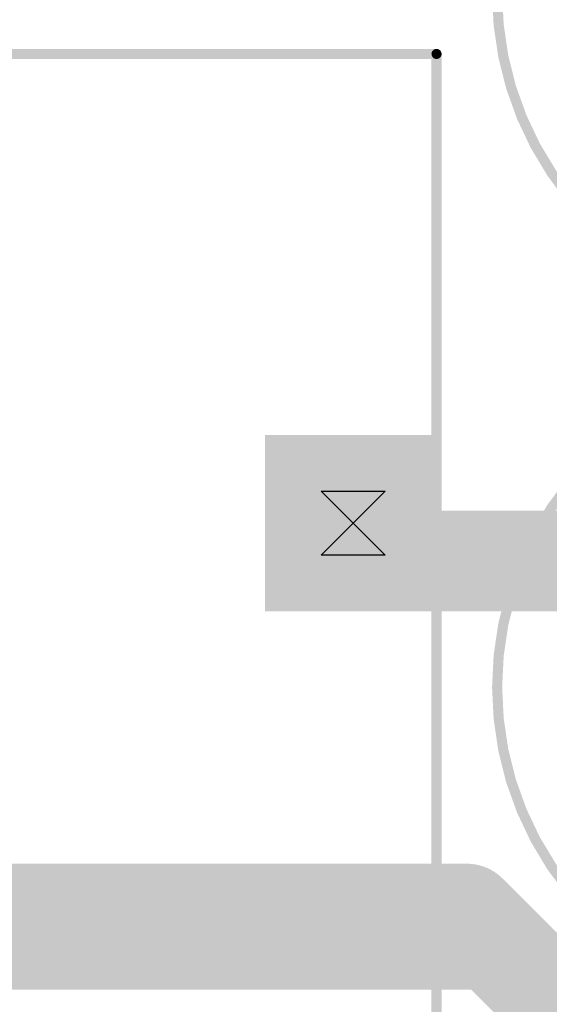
# Model space of a CAD drawing. Extents: x 74 to 326, y 70 to 232.
# Tile 26 of 138: x 120 to 131, y 126 to 145. Entities that reach past the tile are written whole.
import ezdxf

# ---------------------------------------------------------------- set-up
doc = ezdxf.new("R2010")
doc.units = 0
for name, color, linetype in [('Bottom', 2, 'CONTINUOUS'), ('Drill_Layer', 255, 'CONTINUOUS'), ('Gnd', 12, 'CONTINUOUS'), ('Pwr', 13, 'CONTINUOUS'), ('Top', 1, 'CONTINUOUS'), ('Top_Silk', 6, 'CONTINUOUS')]:
    doc.layers.add(name, color=color, linetype=linetype)

# ---------------------------------------------------------------- blocks, each defined once
blk = doc.blocks.new('Hour')
at = {"layer": 'Drill_Layer', "linetype": 'CONTINUOUS'}
for p, q in [((-12.7, 12.7), (12.7, 12.7)), ((-12.7, 12.7), (12.7, -12.7)), ((12.7, 12.7), (-12.7, -12.7)), ((12.7, -12.7), (-12.7, -12.7))]:
    blk.add_line(p, q, dxfattribs=at)
blk = doc.blocks.new('UNIT_DISC')
at = {"linetype": 'CONTINUOUS', "const_width": 0.5}
blk.add_lwpolyline([(0.25, 0, 1), (-0.25, 0, 1)], format="xyb", close=True, dxfattribs=at)
blk = doc.blocks.new('C13V_20879')
at = {"layer": 'Top_Silk', "linetype": 'CONTINUOUS', "const_width": 0.2}
blk.add_lwpolyline([(136.25, 139.35, 1), (136.25, 152.15, 1)], format="xyb", close=True, dxfattribs=at)
for points in [[(138.75, 143.75), (138.75, 142.75)], [(139.25, 143.25), (138.25, 143.25)]]:
    blk.add_lwpolyline(points, dxfattribs=at)
at = {"layer": 'Top_Silk', "xscale": 0.2, "yscale": 0.2, "zscale": 0.2}
for p in [(138.75, 143.75), (138.25, 143.25), (139.25, 143.25), (138.75, 142.75)]:
    blk.add_blockref('UNIT_DISC', p, dxfattribs=at)
blk = doc.blocks.new('SHAPE_EL_590_590_0_0_0_0')
at = {"xscale": 1.5, "yscale": 1.5, "zscale": 1.5}
blk.add_blockref('UNIT_DISC', (0, 0), dxfattribs=at)
blk = doc.blocks.new('SHAPE_EL_511_511_0_0_0_0')
at = {"xscale": 1.3, "yscale": 1.3, "zscale": 1.3}
blk.add_blockref('UNIT_DISC', (0, 0), dxfattribs=at)
blk = doc.blocks.new('c1500h800152')
at = {"layer": 'Bottom'}
blk.add_blockref('SHAPE_EL_590_590_0_0_0_0', (0, 0), dxfattribs=at)
at = {"layer": 'Gnd'}
blk.add_blockref('SHAPE_EL_511_511_0_0_0_0', (0, 0), dxfattribs=at)
at = {"layer": 'Pwr'}
blk.add_blockref('SHAPE_EL_511_511_0_0_0_0', (0, 0), dxfattribs=at)
at = {"layer": 'Top'}
blk.add_blockref('SHAPE_EL_590_590_0_0_0_0', (0, 0), dxfattribs=at)
blk = doc.blocks.new('c1500h80096')
at = {"layer": 'Bottom'}
blk.add_blockref('SHAPE_EL_590_590_0_0_0_0', (0, 0), dxfattribs=at)
at = {"layer": 'Gnd'}
blk.add_blockref('SHAPE_EL_511_511_0_0_0_0', (0, 0), dxfattribs=at)
at = {"layer": 'Pwr'}
blk.add_blockref('SHAPE_EL_511_511_0_0_0_0', (0, 0), dxfattribs=at)
at = {"layer": 'Top'}
blk.add_blockref('SHAPE_EL_590_590_0_0_0_0', (0, 0), dxfattribs=at)
blk = doc.blocks.new('C276')
blk.add_blockref('C13V_20879', (0, 0))
at = {"rotation": 90}
for name, p in [('c1500h80096', (136.25, 148.25)), ('c1500h800152', (136.25, 143.25))]:
    blk.add_blockref(name, p, dxfattribs=at)
at = {"layer": 'Top_Silk'}
blk.add_text('C276', height=0.96, dxfattribs=at).set_placement((140.43125, 139.325))
blk = doc.blocks.new('C13V_23027')
at = {"layer": 'Top_Silk', "linetype": 'CONTINUOUS', "const_width": 0.2}
blk.add_lwpolyline([(136.25, 125.6, 1), (136.25, 138.4, 1)], format="xyb", close=True, dxfattribs=at)
for points in [[(138.75, 130), (138.75, 129)], [(139.25, 129.5), (138.25, 129.5)]]:
    blk.add_lwpolyline(points, dxfattribs=at)
at = {"layer": 'Top_Silk', "xscale": 0.2, "yscale": 0.2, "zscale": 0.2}
for p in [(138.75, 130), (138.25, 129.5), (139.25, 129.5), (138.75, 129)]:
    blk.add_blockref('UNIT_DISC', p, dxfattribs=at)
blk = doc.blocks.new('SHAPE_TH45_787_590_98_0_0_0')
at = {"linetype": 'CONTINUOUS', "const_width": 0.25}
for points in [[(0.41617, 0.76969, 0.2530389), (-0.41617, 0.76969, 0.2530389)], [(-0.76969, 0.41617, 0.2530389), (-0.76969, -0.41617, 0.2530389)], [(0.76969, -0.41617, 0.2530389), (0.76969, 0.41617, 0.2530389)], [(-0.41617, -0.76969, 0.2530389), (0.41617, -0.76969, 0.2530389)]]:
    blk.add_lwpolyline(points, format="xyb", dxfattribs=at)
at = {"xscale": 0.25, "yscale": 0.25, "zscale": 0.25}
for p in [(-0.41617, 0.76969), (0.41617, 0.76969), (-0.76969, 0.41617), (0.76969, 0.41617), (-0.76969, -0.41617), (0.76969, -0.41617), (-0.41617, -0.76969), (0.41617, -0.76969)]:
    blk.add_blockref('UNIT_DISC', p, dxfattribs=at)
blk = doc.blocks.new('c1500h800196')
at = {"layer": 'Bottom'}
blk.add_blockref('SHAPE_EL_590_590_0_0_0_0', (0, 0), dxfattribs=at)
at = {"layer": 'Gnd'}
blk.add_blockref('SHAPE_EL_511_511_0_0_0_0', (0, 0), dxfattribs=at)
at = {"layer": 'Pwr'}
blk.add_blockref('SHAPE_TH45_787_590_98_0_0_0', (0, 0), dxfattribs=at)
at = {"layer": 'Top'}
blk.add_blockref('SHAPE_EL_590_590_0_0_0_0', (0, 0), dxfattribs=at)
blk = doc.blocks.new('c1500h800392')
at = {"layer": 'Bottom'}
blk.add_blockref('SHAPE_EL_590_590_0_0_0_0', (0, 0), dxfattribs=at)
at = {"layer": 'Gnd'}
blk.add_blockref('SHAPE_TH45_787_590_98_0_0_0', (0, 0), dxfattribs=at)
at = {"layer": 'Pwr'}
blk.add_blockref('SHAPE_EL_511_511_0_0_0_0', (0, 0), dxfattribs=at)
at = {"layer": 'Top'}
blk.add_blockref('SHAPE_EL_590_590_0_0_0_0', (0, 0), dxfattribs=at)
blk = doc.blocks.new('C67')
blk.add_blockref('C13V_23027', (0, 0))
at = {"rotation": 90}
for name, p in [('c1500h800392', (136.25, 134.5)), ('c1500h800196', (136.25, 129.5))]:
    blk.add_blockref(name, p, dxfattribs=at)
at = {"layer": 'Top_Silk'}
blk.add_text('C67', height=0.96, dxfattribs=at).set_placement((140.9125, 137.2))
blk = doc.blocks.new('B82724J_24734')
at = {"layer": 'Top_Silk', "linetype": 'CONTINUOUS', "const_width": 0.2}
for points in [[(110.35, 144.55), (128.65, 144.55)], [(128.65, 144.55), (128.65, 113.45)]]:
    blk.add_lwpolyline(points, dxfattribs=at)
at = {"layer": 'Top_Silk', "xscale": 0.2, "yscale": 0.2, "zscale": 0.2}
blk.add_blockref('UNIT_DISC', (128.65, 144.55), dxfattribs=at)
blk.add_blockref('UNIT_DISC', (128.65, 144.55), dxfattribs=at)
blk = doc.blocks.new('SHAPE_EL_787_787_0_0_0_0')
at = {"xscale": 2, "yscale": 2, "zscale": 2}
blk.add_blockref('UNIT_DISC', (0, 0), dxfattribs=at)
blk = doc.blocks.new('SHAPE_EL_669_669_0_0_0_0')
at = {"xscale": 1.7, "yscale": 1.7, "zscale": 1.7}
blk.add_blockref('UNIT_DISC', (0, 0), dxfattribs=at)
blk = doc.blocks.new('c2000h1200392')
at = {"layer": 'Bottom'}
blk.add_blockref('SHAPE_EL_787_787_0_0_0_0', (0, 0), dxfattribs=at)
at = {"layer": 'Gnd'}
blk.add_blockref('SHAPE_EL_669_669_0_0_0_0', (0, 0), dxfattribs=at)
at = {"layer": 'Pwr'}
blk.add_blockref('SHAPE_EL_669_669_0_0_0_0', (0, 0), dxfattribs=at)
at = {"layer": 'Top'}
blk.add_blockref('SHAPE_EL_787_787_0_0_0_0', (0, 0), dxfattribs=at)
blk = doc.blocks.new('L4')
blk.add_blockref('B82724J_24734', (0, 0))
at = {"rotation": 180}
blk.add_blockref('c2000h1200392', (127, 135.25), dxfattribs=at)
blk = doc.blocks.new('POLY_S4_L12_45859')
at = {"layer": 'Gnd'}
blk.add_solid([(128.75, 133.5), (128.75, 137), (125.25, 133.5), (125.25, 137)], dxfattribs=at)

msp = doc.modelspace()

# ---------------------------------------------------------------- linework, layer by layer
at = {"layer": 'Bottom', "linetype": 'CONTINUOUS', "const_width": 2}
for points in [[(127, 135.25), (127.75, 134.5)], [(134.25, 134.5), (127.75, 134.5)], [(129.5, 122.75), (134.75, 128)]]:
    msp.add_lwpolyline(points, dxfattribs=at)
at = {"layer": 'Gnd', "linetype": 'CONTINUOUS', "const_width": 0.5}
msp.add_lwpolyline([(155.5, 126.25), (89.75, 126.25)], dxfattribs=at)
at = {"layer": 'Top', "linetype": 'CONTINUOUS', "const_width": 2}
for points in [[(127.75, 134.5), (127, 135.25)], [(127.75, 134.5), (134.25, 134.5)], [(114.75, 127.5), (129.25, 127.5)], [(134.75, 122), (129.25, 127.5)]]:
    msp.add_lwpolyline(points, dxfattribs=at)

# ---------------------------------------------------------------- block references
for name in ['C276', 'L4', 'C67', 'POLY_S4_L12_45859']:
    msp.add_blockref(name, (0, 0))
at = {"layer": 'Bottom', "xscale": 2, "yscale": 2, "zscale": 2}
for p in [(127, 135.25), (127.75, 134.5), (127.75, 134.5)]:
    msp.add_blockref('UNIT_DISC', p, dxfattribs=at)
at = {"layer": 'Drill_Layer', "xscale": 0.05, "yscale": 0.05, "zscale": 0.05}
msp.add_blockref('Hour', (127, 135.25), dxfattribs=at)
at = {"layer": 'Top', "xscale": 2, "yscale": 2, "zscale": 2}
for p in [(127, 135.25), (127.75, 134.5), (127.75, 134.5), (129.25, 127.5), (129.25, 127.5)]:
    msp.add_blockref('UNIT_DISC', p, dxfattribs=at)

doc.saveas('drawing.dxf')
